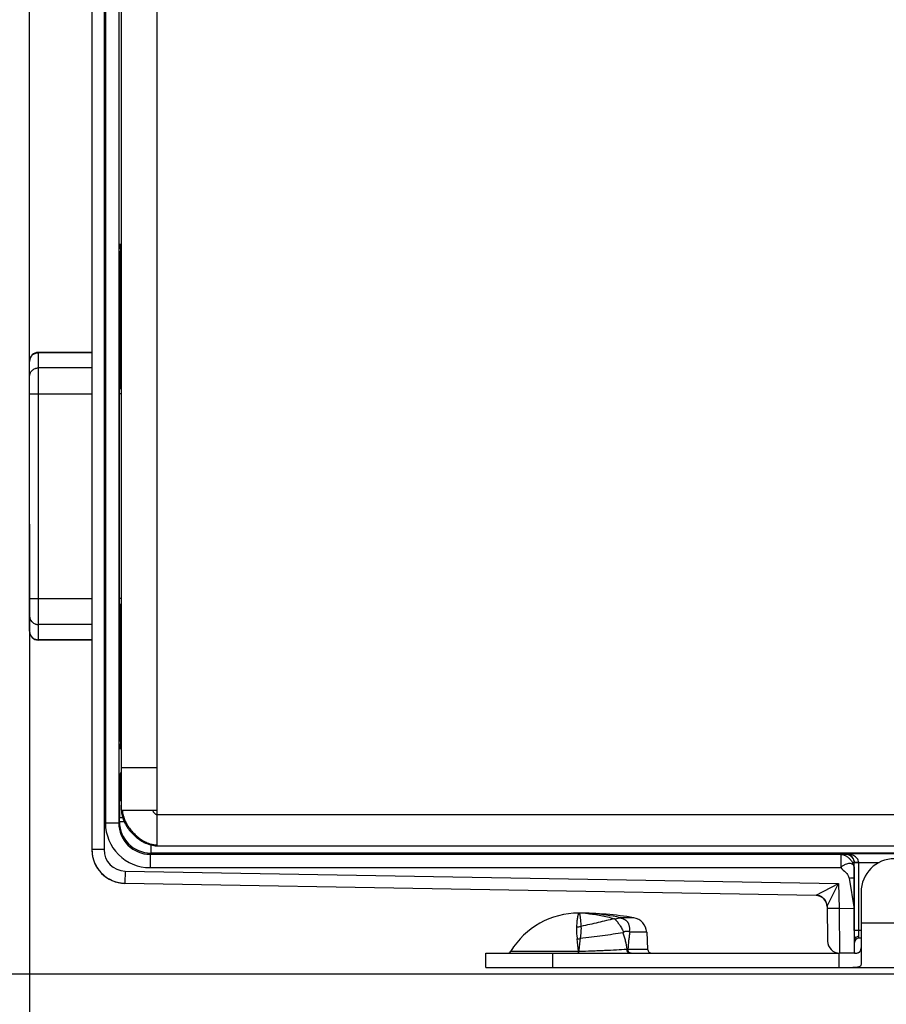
# Model space of a CAD drawing. Header units: inches. Extents: x 0 to 22, y 0 to 17.
# Tile 5 of 37: x 6.4 to 8.3, y 5.9 to 8.1. Entities that reach past the tile are written whole.
import ezdxf

# ---------------------------------------------------------------- set-up
doc = ezdxf.new("R2010")
doc.units = ezdxf.units.IN
doc.header["$LTSCALE"] = 1.21
doc.header["$MEASUREMENT"] = 0
doc.layers.get('0').update_dxf_attribs({"linetype": 'CONTINUOUS'})
for name, color, linetype in [('02___PRT_ALL_AXES', 7, 'CONTINUOUS'), ('03___PRT_ALL_CURVES', 7, 'CONTINUOUS'), ('DIMENSIONS', 7, 'CONTINUOUS'), ('FEATURES', 7, 'CONTINUOUS')]:
    doc.layers.add(name, color=color, linetype=linetype)
doc.styles.get("Standard").update_dxf_attribs({"font": 'txt', "width": 0.8})
doc.dimstyles.new('DIMSTYLE_1', dxfattribs={"dimtxt": 0.125, "dimasz": 0.18, "dimexe": 0.125, "dimexo": 0.0625, "dimgap": 0.0625, "dimtad": 0, "dimtih": 1, "dimtoh": 1, "dimdec": 3, "dimzin": 4, "dimdsep": 46, "dimtxsty": 'STANDARD', "dimblk": '_FILLED', "dimblk1": '_FILLED', "dimblk2": '_FILLED', "dimcen": 0.09, "dimadec": 0, "dimazin": 0, "dimtp": 0.001, "dimtm": 0.001, "dimtfac": 1, "dimtdec": 3, "dimtofl": 0, "dimtmove": 0, "dimatfit": 3, "dimldrblk": '_FILLED', "dimfxl": 1, "dimtolj": 1, "dimtzin": 4, "dimarcsym": 0})

# ---------------------------------------------------------------- blocks, each defined once
blk = doc.blocks.new('_FILLED')
at = {"color": 0, "linetype": 'BYBLOCK'}
blk.add_solid([(0, 0), (-1, 0.174), (-1, -0.174)], dxfattribs=at)
blk = doc.blocks.new('*D0')
at = {"layer": 'DIMENSIONS', "color": 2, "linetype": 'CONTINUOUS'}
for p, q in [((6.3961, 7.3405), (6.3961, 10.3222)), ((9.319, 9.3987), (9.319, 10.3222)), ((6.3961, 10.1972), (7.0325, 10.1972)), ((9.319, 10.1972), (8.6825, 10.1972))]:
    blk.add_line(p, q, dxfattribs=at)
at = {"layer": 'DIMENSIONS', "color": 2, "linetype": 'CONTINUOUS', "xscale": 0.18, "yscale": 0.18, "zscale": 0.18, "rotation": 180}
blk.add_blockref('_FILLED', (6.3961, 10.1972), dxfattribs=at)
at = {"layer": 'DIMENSIONS', "color": 2, "linetype": 'CONTINUOUS', "xscale": 0.18, "yscale": 0.18, "zscale": 0.18}
blk.add_blockref('_FILLED', (9.319, 10.1972), dxfattribs=at)
at = {"layer": 'DIMENSIONS', "color": 2, "linetype": 'CONTINUOUS', "insert": (7.8575, 10.2597), "char_height": 0.125, "width": 1.525, "attachment_point": 2, "line_spacing_factor": 0.9}
blk.add_mtext('(2.923{\\Ftxt.shx;\\W1.000000;\\H0.125000; }[74.24])', dxfattribs=at)
blk = doc.blocks.new('*D1')
at = {"layer": 'DIMENSIONS', "color": 2, "linetype": 'CONTINUOUS'}
for p, q in [((9.3531, 6.2707), (9.3531, 5.1027)), ((9.3121, 6.0602), (9.3121, 5.1027)), ((9.3121, 5.2277), (8.8895, 5.2277)), ((9.3531, 5.2277), (9.7131, 5.2277))]:
    blk.add_line(p, q, dxfattribs=at)
at = {"layer": 'DIMENSIONS', "color": 2, "linetype": 'CONTINUOUS', "xscale": 0.18, "yscale": 0.18, "zscale": 0.18}
blk.add_blockref('_FILLED', (9.3121, 5.2277), dxfattribs=at)
at = {"layer": 'DIMENSIONS', "color": 2, "linetype": 'CONTINUOUS', "xscale": 0.18, "yscale": 0.18, "zscale": 0.18, "rotation": 180}
blk.add_blockref('_FILLED', (9.3531, 5.2277), dxfattribs=at)
at = {"layer": 'DIMENSIONS', "color": 2, "linetype": 'CONTINUOUS', "insert": (8.827, 5.2902), "char_height": 0.125, "width": 1.125, "attachment_point": 3, "line_spacing_factor": 0.9}
blk.add_mtext('.041{\\Ftxt.shx;\\W1.000000;\\H0.125000; }[1.04]', dxfattribs=at)
blk = doc.blocks.new('*D6')
at = {"layer": 'DIMENSIONS', "color": 2, "linetype": 'CONTINUOUS'}
for p, q in [((6.3336, 7.0487), (5.5211, 7.0487)), ((5.6461, 7.0487), (5.6461, 6.6382)), ((5.6461, 5.9777), (5.6461, 6.3882)), ((8.9541, 5.9777), (5.5211, 5.9777))]:
    blk.add_line(p, q, dxfattribs=at)
at = {"layer": 'DIMENSIONS', "color": 2, "linetype": 'CONTINUOUS', "xscale": 0.18, "yscale": 0.18, "zscale": 0.18}
for p, rotation in [((5.6461, 7.0487), 89.9997510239), ((5.6461, 5.9777), 270)]:
    blk.add_blockref('_FILLED', p, dxfattribs=dict(at, rotation=rotation))
at = {"layer": 'DIMENSIONS', "color": 2, "linetype": 'CONTINUOUS', "insert": (5.6461, 6.5757), "char_height": 0.125, "width": 1.225, "attachment_point": 2, "line_spacing_factor": 0.9}
blk.add_mtext('1.071{\\Ftxt.shx;\\W1.000000;\\H0.125000; }[27.2]', dxfattribs=at)
blk = doc.blocks.new('*D7')
at = {"layer": 'DIMENSIONS', "color": 2, "linetype": 'CONTINUOUS'}
for p, q in [((8.5025, 9.4467), (5.5211, 9.4467)), ((5.6461, 9.4467), (5.6461, 8.3727)), ((5.6461, 7.0487), (5.6461, 8.1227)), ((6.3336, 7.0487), (5.5211, 7.0487))]:
    blk.add_line(p, q, dxfattribs=at)
at = {"layer": 'DIMENSIONS', "color": 2, "linetype": 'CONTINUOUS', "xscale": 0.18, "yscale": 0.18, "zscale": 0.18}
for p, rotation in [((5.6461, 9.4467), 90), ((5.6461, 7.0487), 269.9999045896)]:
    blk.add_blockref('_FILLED', p, dxfattribs=dict(at, rotation=rotation))
at = {"layer": 'DIMENSIONS', "color": 2, "linetype": 'CONTINUOUS', "insert": (5.6461, 8.3102), "char_height": 0.125, "width": 1.325, "attachment_point": 2, "line_spacing_factor": 0.9}
blk.add_mtext('2.398{\\Ftxt.shx;\\W1.000000;\\H0.125000; }[60.91]', dxfattribs=at)
blk = doc.blocks.new('*D8')
at = {"layer": 'DIMENSIONS', "color": 2, "linetype": 'CONTINUOUS'}
for p, q in [((8.5025, 9.4467), (4.0211, 9.4466)), ((4.1461, 9.4466), (4.1461, 7.8371)), ((4.1461, 5.9776), (4.1461, 7.5871)), ((8.5025, 5.9777), (4.0211, 5.9776))]:
    blk.add_line(p, q, dxfattribs=at)
at = {"layer": 'DIMENSIONS', "color": 2, "linetype": 'CONTINUOUS', "xscale": 0.18, "yscale": 0.18, "zscale": 0.18}
for p, rotation in [((4.1461, 9.4466), 90.0000921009), ((4.1461, 5.9776), 270)]:
    blk.add_blockref('_FILLED', p, dxfattribs=dict(at, rotation=rotation))
at = {"layer": 'DIMENSIONS', "color": 2, "linetype": 'CONTINUOUS', "insert": (4.1461, 7.7746), "char_height": 0.125, "width": 1.525, "attachment_point": 2, "line_spacing_factor": 0.9}
blk.add_mtext('(3.469{\\Ftxt.shx;\\W1.000000;\\H0.125000; }[88.11])', dxfattribs=at)
blk = doc.blocks.new('*D21')
at = {"layer": 'DIMENSIONS', "color": 2, "linetype": 'CONTINUOUS'}
for p, q in [((6.3961, 6.9862), (6.3961, 3.6027)), ((10.0716, 6.4416), (10.0716, 3.6027)), ((6.3961, 3.7277), (7.4088, 3.7277)), ((10.0716, 3.7277), (9.0588, 3.7277))]:
    blk.add_line(p, q, dxfattribs=at)
at = {"layer": 'DIMENSIONS', "color": 2, "linetype": 'CONTINUOUS', "xscale": 0.18, "yscale": 0.18, "zscale": 0.18, "rotation": 180}
blk.add_blockref('_FILLED', (6.3961, 3.7277), dxfattribs=at)
at = {"layer": 'DIMENSIONS', "color": 2, "linetype": 'CONTINUOUS', "xscale": 0.18, "yscale": 0.18, "zscale": 0.18}
blk.add_blockref('_FILLED', (10.0716, 3.7277), dxfattribs=at)
at = {"layer": 'DIMENSIONS', "color": 2, "linetype": 'CONTINUOUS', "insert": (8.2338, 3.7902), "char_height": 0.125, "width": 1.525, "attachment_point": 2, "line_spacing_factor": 0.9}
blk.add_mtext('(3.676{\\Ftxt.shx;\\W1.000000;\\H0.125000; }[93.36])', dxfattribs=at)

msp = doc.modelspace()

# ---------------------------------------------------------------- linework, layer by layer
at = {"color": 7, "linetype": 'CONTINUOUS'}
for p, q in [((6.5361, 9.1674), (6.5361, 6.2569)), ((6.5631, 9.1674), (6.5631, 6.2569)), ((6.5663, 9.1077), (6.5663, 6.3166)), ((6.5963, 9.1077), (6.5963, 6.3166)), ((6.6021, 7.5963), (6.5997, 7.5983)), ((6.5996, 7.441), (6.5996, 7.4968)), ((6.6021, 7.484), (6.5996, 7.4819)), ((6.6006, 7.4828), (6.6006, 7.4661)), ((6.6006, 7.4661), (6.5996, 7.4661)), ((6.6008, 7.4531), (6.5996, 7.4531)), ((6.6008, 7.4531), (6.6008, 7.4532)), ((6.5992, 7.4215), (6.5995, 7.4281)), ((6.4161, 6.7263), (6.4161, 7.371)), ((6.5361, 7.3702), (6.4161, 7.3702)), ((6.6021, 7.3702), (6.5984, 7.3702)), ((6.3961, 6.7463), (6.3961, 7.351)), ((6.5361, 7.3361), (6.4161, 7.3361)), ((6.6021, 7.3361), (6.5983, 7.3361)), ((6.5982, 6.8078), (6.5982, 7.2886)), ((6.3961, 7.278), (6.5361, 7.278)), ((6.6021, 7.278), (6.5982, 7.278)), ((6.3961, 6.8193), (6.5361, 6.8193)), ((6.6021, 6.8193), (6.5982, 6.8193)), ((6.5361, 6.7612), (6.4161, 6.7612)), ((6.6021, 6.7612), (6.5983, 6.7612)), ((6.5361, 6.7272), (6.4161, 6.7272)), ((6.6021, 6.7272), (6.5984, 6.7272)), ((6.5995, 6.6682), (6.5992, 6.6748)), ((6.5996, 6.5995), (6.5996, 6.6554)), ((6.5996, 6.6432), (6.6008, 6.6432)), ((6.6008, 6.6431), (6.6008, 6.6432)), ((6.5996, 6.6302), (6.6006, 6.6302)), ((6.6006, 6.6302), (6.6006, 6.6135)), ((6.6021, 6.6123), (6.5996, 6.6144)), ((6.6021, 6.5), (6.5997, 6.498)), ((6.5991, 6.4046), (6.5994, 6.426)), ((6.5994, 6.426), (6.6021, 6.4312)), ((6.5982, 6.3781), (6.5991, 6.3799)), ((6.5991, 6.386), (6.5991, 6.3799)), ((6.5991, 6.386), (6.6021, 6.386)), ((6.5991, 6.3799), (6.6021, 6.3799)), ((6.6056, 6.3457), (6.605, 6.3457)), ((6.6146, 6.3457), (6.614, 6.3457)), ((6.5963, 6.3166), (6.5663, 6.3166)), ((6.5963, 6.3166), (6.5977, 6.3194)), ((6.5977, 6.3194), (6.5977, 6.3281)), ((6.6053, 6.3281), (6.5977, 6.3281)), ((6.6088, 6.3194), (6.5977, 6.3194)), ((6.6677, 6.2678), (6.6677, 6.2494)), ((6.5631, 6.2569), (6.5361, 6.2569)), ((6.6663, 6.2466), (6.6677, 6.2494)), ((6.6663, 6.2466), (6.6663, 6.2166)), ((6.6663, 6.2466), (8.2145, 6.2466)), ((8.5505, 6.2494), (6.6677, 6.2494)), ((8.2145, 6.2466), (8.2247, 6.2469)), ((8.2145, 6.2466), (8.2145, 6.2166)), ((8.2247, 6.2469), (8.2252, 6.248)), ((8.2252, 6.248), (8.5649, 6.248)), ((8.2445, 6.2166), (8.2447, 6.2269)), ((8.2447, 6.2269), (8.245, 6.2274)), ((8.245, 6.2274), (8.2449, 6.229)), ((8.255, 6.228), (8.245, 6.2278)), ((8.255, 6.2274), (8.245, 6.2274)), ((8.245, 6.0757), (8.245, 6.2274)), ((8.255, 6.228), (8.3004, 6.228)), ((8.255, 6.0757), (8.255, 6.2274)), ((6.6102, 6.2089), (6.6098, 6.1819)), ((6.6102, 6.2089), (8.2099, 6.181)), ((6.6663, 6.2166), (8.2145, 6.2166)), ((8.2445, 6.2166), (8.2444, 6.1931)), ((6.6098, 6.1819), (8.1593, 6.1549)), ((8.1593, 6.1543), (6.6098, 6.1814)), ((8.1593, 6.1549), (8.2099, 6.181)), ((8.1838, 6.1303), (8.2099, 6.181)), ((8.2099, 6.181), (8.2109, 6.1253)), ((8.2331, 6.1931), (8.2443, 6.1247)), ((8.2444, 6.1931), (8.2443, 6.1247)), ((7.6273, 6.1147), (7.6271, 6.1147)), ((7.6271, 6.1147), (7.6273, 6.1147)), ((7.6271, 6.1147), (7.6273, 6.1147)), ((8.1838, 6.1303), (8.1852, 6.0518)), ((8.2109, 6.1253), (8.1839, 6.1248)), ((8.2443, 6.1247), (8.2109, 6.1253)), ((8.2109, 6.1253), (8.2117, 6.0252)), ((7.7074, 6.1023), (7.7062, 6.1022)), ((7.7074, 6.1023), (7.7201, 6.1043)), ((7.7504, 6.1044), (7.7201, 6.1044)), ((7.7201, 6.1043), (7.7201, 6.1044)), ((7.7276, 6.072), (7.7263, 6.0704)), ((7.7405, 6.0731), (7.7416, 6.0717)), ((7.7796, 6.0717), (7.7416, 6.0717)), ((8.2601, 6.0757), (8.245, 6.0757)), ((8.2551, 6.0625), (8.255, 6.0757)), ((8.2451, 6.0252), (8.2451, 6.0547)), ((8.2551, 6.0587), (8.2551, 6.0625)), ((8.2601, 6.0587), (8.2551, 6.0587)), ((7.4749, 6.0294), (7.6268, 6.0294)), ((7.6268, 6.0294), (7.6274, 6.0294)), ((7.6268, 6.0247), (7.6268, 6.0252)), ((7.6273, 6.0247), (7.6274, 6.0294)), ((7.7373, 6.0341), (7.7816, 6.0341)), ((8.2451, 6.0247), (8.2117, 6.0252))]:
    msp.add_line(p, q, dxfattribs=at)
at = {"color": 3, "linetype": 'CONTINUOUS'}
for p, q in [((6.6821, 6.2657), (6.6821, 9.1587)), ((6.6021, 6.3457), (6.6021, 9.0787)), ((6.6021, 6.4407), (6.6821, 6.4407)), ((6.6021, 6.3457), (6.6821, 6.3457)), ((6.6821, 6.3357), (8.6561, 6.3357)), ((6.6778, 6.2658), (6.6818, 6.2657)), ((6.6818, 6.2657), (8.5771, 6.2657))]:
    msp.add_line(p, q, dxfattribs=at)
msp.add_lwpolyline([(6.6588, 6.2706), (6.6654, 6.2682), (6.6778, 6.2658)], dxfattribs=at)
at = {"color": 7, "linetype": 'CONTINUOUS'}
for centre, radius, start, end in [((6.4161, 7.351), 0.02, 90, 180), ((6.4152, 7.3505), 0.0192, 178.2638, 179.9988), ((6.4152, 6.7468), 0.0192, 180.0012, 181.7361), ((6.4161, 6.7463), 0.02, 180, 270), ((10.837, 6.3862), 4.2379, 179.7509, 180.0024), ((11.6457, 6.3285), 5.048, 179.6778, 180.0049), ((6.6663, 6.3166), 0.1, 179.9957, 269.9973), ((6.6663, 6.3165), 0.07, 179.9866, 270.0005), ((6.6677, 6.3194), 0.07, 180.0022, 269.9958), ((6.6109, 6.2569), 0.0748, 180.008, 182.9613), ((6.6111, 6.2564), 0.075, 180, 269), ((6.6113, 6.2569), 0.0753, 182.9633, 193.5794), ((6.6111, 6.2569), 0.048, 179.9994, 268.9984), ((6.6111, 6.2569), 0.075, 193.6056, 201.2518), ((6.611, 6.2569), 0.0749, 201.2534, 206.8242), ((6.6113, 6.257), 0.0752, 206.8347, 215.8081), ((8.225, 6.2274), 0.03, 359.9991, 0.992), ((6.6109, 6.2568), 0.0748, 215.8145, 219.8095), ((6.6112, 6.257), 0.0752, 219.8195, 229.7812), ((6.6109, 6.2567), 0.0748, 229.7918, 232.3451), ((6.6112, 6.2571), 0.0752, 232.3566, 243.5295), ((6.6111, 6.2569), 0.075, 243.5485, 269), ((8.1588, 6.1299), 0.025, 47.977, 88.9945), ((8.1588, 6.1299), 0.025, 47.9594, 89.0009), ((8.1588, 6.1293), 0.025, 1.0022, 89.0001), ((7.6271, 5.6875), 0.4271, 85.7985, 89.9642), ((7.627, 5.8637), 0.251, 85.3761, 89.9307), ((7.6264, 5.6811), 0.4336, 77.5215, 85.7732), ((7.622, 6.1436), 0.0595, 269.9943, 279.9029), ((10.1334, 6.073), 1.8884, 179.92, 180.5542), ((7.6174, 6.1307), 0.0741, 275.0398, 280.0358), ((7.2398, 6.0031), 0.3878, 3.8885, 7.9613), ((8.2122, 6.0522), 0.027, 181, 269), ((8.2551, 6.0487), 0.01, 90, 180), ((7.4664, 6.0347), 0.01, 270, 328.5015), ((6.4374, 6.0302), 1.1894, 359.7612, 359.9636), ((7.7138, 6.7903), 0.7566, 271.622, 271.7818), ((7.7916, 6.0347), 0.01, 183, 270)]:
    msp.add_arc(centre, radius, start, end, dxfattribs=at)
at = {"color": 3, "linetype": 'CONTINUOUS'}
for centre, radius, start, end in [((6.6523, 6.3457), 0.0502, 180.001, 180.9035), ((6.6529, 6.3457), 0.0509, 180.9033, 181.6671), ((6.651, 6.3471), 0.0469, 181.7665, 182.5709), ((6.6519, 6.3471), 0.0478, 182.5717, 183.6102), ((6.6811, 6.3106), 0.0428, 269.8503, 270.7809), ((6.6811, 6.3101), 0.0423, 270.7817, 271.3202)]:
    msp.add_arc(centre, radius, start, end, dxfattribs=at)
at = {"color": 7, "linetype": 'CONTINUOUS'}
for centre, major_axis, ratio, start_param, end_param in [((6.6001, 7.5402), (0, 0.074), 0.008727, -0.670764, 2.196724), ((6.6008, 7.4661), (0, 0.013), 0.008727, -4.712389, -3.141593), ((6.5995, 7.441), (0, 0.013), 0.008727, -2.96706, -1.570796), ((6.6009, 7.3187), (0, 0.135), 0.008727, -1.171516, 0), ((6.5994, 7.2886), (0, 0.135), 0.008727, 0.174533, 1.570796), ((6.5994, 6.8078), (0, 0.135), 0.008727, -4.712389, -3.316126), ((6.5995, 6.6554), (0, 0.013), 0.008727, -1.570796, -0.174533), ((6.6008, 6.6302), (0, 0.013), 0.008727, 0, 1.570796), ((6.6001, 6.5562), (0, 0.074), 0.008727, 0.944869, 3.812357), ((8.2452, 6.1247), (0, 0.1), 0.008726, 1.570644, 3.041273)]:
    msp.add_ellipse(centre, major_axis=major_axis, ratio=ratio, start_param=start_param, end_param=end_param, dxfattribs=at)
for points, knots in [([(6.3961, 7.351), (6.3961, 7.3523), (6.3964, 7.3542), (6.397, 7.3566), (6.398, 7.359), (6.3995, 7.3618), (6.4021, 7.3647), (6.4051, 7.3671), (6.4079, 7.3685), (6.4104, 7.3694), (6.4129, 7.37), (6.4148, 7.3702), (6.4161, 7.3702)], [0, 0, 0, 0, 0.123996, 0.186206, 0.248421, 0.372835, 0.497616, 0.622752, 0.74822, 0.811182, 0.874233, 1, 1, 1, 1]), ([(6.3961, 7.3164), (6.3961, 7.3177), (6.3963, 7.3196), (6.3969, 7.3222), (6.3978, 7.3246), (6.3993, 7.3274), (6.4018, 7.3304), (6.4049, 7.3329), (6.4078, 7.3344), (6.4103, 7.3353), (6.4128, 7.3359), (6.4148, 7.3361), (6.4161, 7.3361)], [0, 0, 0, 0, 0.123922, 0.18614, 0.248369, 0.372782, 0.497552, 0.622694, 0.748169, 0.811139, 0.874203, 1, 1, 1, 1]), ([(6.3961, 6.7809), (6.3961, 6.7796), (6.3963, 6.7777), (6.3969, 6.7752), (6.3978, 6.7727), (6.3993, 6.7699), (6.4018, 6.7669), (6.4049, 6.7644), (6.4078, 6.7629), (6.4103, 6.762), (6.4128, 6.7614), (6.4148, 6.7612), (6.4161, 6.7612)], [0, 0, 0, 0, 0.123922, 0.18614, 0.248369, 0.372782, 0.497552, 0.622694, 0.748169, 0.811139, 0.874203, 1, 1, 1, 1]), ([(6.3961, 6.7463), (6.3961, 6.745), (6.3964, 6.7431), (6.397, 6.7407), (6.398, 6.7383), (6.3995, 6.7355), (6.4021, 6.7326), (6.4051, 6.7302), (6.4079, 6.7288), (6.4104, 6.7279), (6.4129, 6.7273), (6.4148, 6.7272), (6.4161, 6.7272)], [0, 0, 0, 0, 0.123996, 0.186206, 0.248421, 0.372835, 0.497616, 0.622752, 0.74822, 0.811182, 0.874233, 1, 1, 1, 1]), ([(6.5978, 6.3569), (6.5978, 6.3598), (6.5979, 6.3639), (6.5979, 6.369), (6.598, 6.3721), (6.598, 6.3745), (6.598, 6.3763), (6.5981, 6.3774), (6.5981, 6.3779), (6.5982, 6.3781)], [0, 0, 0, 0, 0.411508, 0.582016, 0.72576, 0.840796, 0.925516, 0.978808, 1, 1, 1, 1]), ([(8.2145, 6.2466), (8.2161, 6.2465), (8.2196, 6.2459), (8.2248, 6.2439), (8.2299, 6.2406), (8.2347, 6.2366), (8.2387, 6.2318), (8.242, 6.2268), (8.2437, 6.2222), (8.2444, 6.2188), (8.2445, 6.2172), (8.2445, 6.2166)], [0, 0, 0, 0, 0.1053, 0.230674, 0.36234, 0.501276, 0.64022, 0.770815, 0.896305, 0.954796, 1, 1, 1, 1]), ([(8.2247, 6.2469), (8.2273, 6.2469), (8.2326, 6.2459), (8.2392, 6.2414), (8.2436, 6.2348), (8.2447, 6.2295), (8.2447, 6.2269)], [0, 0, 0, 0, 0.250084, 0.500171, 0.750077, 1, 1, 1, 1]), ([(8.2449, 6.229), (8.2447, 6.2322), (8.2428, 6.2379), (8.2374, 6.2439), (8.2314, 6.2471), (8.2272, 6.2479), (8.2252, 6.248)], [0, 0, 0, 0, 0.324542, 0.579903, 0.797862, 1, 1, 1, 1]), ([(8.255, 6.228), (8.2549, 6.2298), (8.2541, 6.2334), (8.2512, 6.2378), (8.2474, 6.2412), (8.242, 6.2446), (8.2345, 6.2472), (8.2283, 6.2479), (8.2252, 6.248)], [0, 0, 0, 0, 0.139659, 0.273271, 0.400932, 0.524533, 0.764338, 1, 1, 1, 1]), ([(8.2445, 6.2166), (8.2445, 6.2179), (8.2441, 6.2205), (8.242, 6.2238), (8.2386, 6.2258), (8.2343, 6.2264), (8.2295, 6.2256), (8.2254, 6.224), (8.222, 6.2222), (8.2183, 6.2202), (8.2157, 6.2183), (8.2145, 6.2166)], [0, 0, 0, 0, 0.105689, 0.201398, 0.297978, 0.40693, 0.533793, 0.676569, 0.75429, 0.836208, 1, 1, 1, 1]), ([(8.2145, 6.2166), (8.2182, 6.2129), (8.2243, 6.2082), (8.2308, 6.2003), (8.2327, 6.1955), (8.2331, 6.1931)], [0, 0, 0, 0, 0.509508, 0.757073, 1, 1, 1, 1]), ([(8.2331, 6.1931), (8.2345, 6.1933), (8.2371, 6.1937), (8.2407, 6.1939), (8.2428, 6.1939), (8.2444, 6.1935), (8.2444, 6.1931)], [0, 0, 0, 0, 0.375004, 0.693333, 0.908456, 1, 1, 1, 1]), ([(7.6271, 6.1147), (7.627, 6.1147), (7.627, 6.1146), (7.6269, 6.1146), (7.6269, 6.1145), (7.6268, 6.1144), (7.6267, 6.1141), (7.6265, 6.1139), (7.6264, 6.1135), (7.6263, 6.1131), (7.6261, 6.1125), (7.6258, 6.1115), (7.6255, 6.1102), (7.6252, 6.1086), (7.6248, 6.1068), (7.6244, 6.1047), (7.6239, 6.1015), (7.6233, 6.0969), (7.6226, 6.0908), (7.6222, 6.0864), (7.622, 6.0841)], [0, 0, 0, 0, 0.002842, 0.004747, 0.007053, 0.012976, 0.020745, 0.03041, 0.041994, 0.055508, 0.070957, 0.107661, 0.152059, 0.204085, 0.263666, 0.330724, 0.405157, 0.575723, 0.774442, 1, 1, 1, 1]), ([(7.6271, 6.1147), (7.6272, 6.1147), (7.6273, 6.1146), (7.6277, 6.1145), (7.6281, 6.1143), (7.6284, 6.1139), (7.6287, 6.1134), (7.6289, 6.1131), (7.629, 6.1128)], [0, 0, 0, 0, 0.098528, 0.197368, 0.412579, 0.536806, 0.675137, 1, 1, 1, 1]), ([(7.629, 6.1128), (7.6291, 6.1125), (7.6293, 6.112), (7.6295, 6.111), (7.6298, 6.11), (7.6301, 6.1084), (7.6305, 6.106), (7.6308, 6.1027), (7.6312, 6.099), (7.6315, 6.0947), (7.6319, 6.09), (7.6321, 6.0867), (7.6323, 6.0849)], [0, 0, 0, 0, 0.029401, 0.063057, 0.101083, 0.143549, 0.241941, 0.358347, 0.492654, 0.644656, 0.813949, 1, 1, 1, 1]), ([(7.6473, 6.1138), (7.6572, 6.113), (7.6771, 6.1103), (7.6965, 6.1053), (7.7062, 6.1022)], [0, 0, 0, 0, 0.49595, 1, 1, 1, 1]), ([(7.7062, 6.1022), (7.7005, 6.1007), (7.6888, 6.0978), (7.6707, 6.0935), (7.6517, 6.0892), (7.6388, 6.0864), (7.6323, 6.0849)], [0, 0, 0, 0, 0.231262, 0.477986, 0.735848, 1, 1, 1, 1]), ([(7.7074, 6.1023), (7.7078, 6.102), (7.7085, 6.1013), (7.7096, 6.1002), (7.7108, 6.0989), (7.712, 6.0975), (7.7133, 6.0959), (7.7146, 6.0942), (7.7159, 6.0924), (7.7172, 6.0905), (7.7186, 6.0885), (7.7205, 6.0856), (7.7229, 6.0819), (7.7255, 6.0771), (7.727, 6.0738), (7.7276, 6.072)], [0, 0, 0, 0, 0.039285, 0.082686, 0.130083, 0.181349, 0.236293, 0.294577, 0.3559, 0.420118, 0.487046, 0.556315, 0.700293, 0.849087, 1, 1, 1, 1]), ([(7.7201, 6.1043), (7.7209, 6.1041), (7.7227, 6.1037), (7.7248, 6.103), (7.7264, 6.1024), (7.7277, 6.1018), (7.7289, 6.1012), (7.73, 6.1005), (7.7312, 6.0998), (7.7323, 6.0991), (7.7333, 6.0983), (7.7343, 6.0974), (7.7351, 6.0964), (7.7359, 6.0955), (7.7367, 6.0945), (7.7374, 6.0934), (7.738, 6.0923), (7.7388, 6.0908), (7.7396, 6.0888), (7.7402, 6.0864), (7.7407, 6.0838), (7.7409, 6.0812), (7.741, 6.0785), (7.7408, 6.0758), (7.7406, 6.074), (7.7405, 6.0731)], [0, 0, 0, 0, 0.06325, 0.127021, 0.159023, 0.191143, 0.223254, 0.255142, 0.286998, 0.319066, 0.350608, 0.38112, 0.411242, 0.441384, 0.471513, 0.50159, 0.531629, 0.561651, 0.621742, 0.682171, 0.743364, 0.805693, 0.869229, 0.933959, 1, 1, 1, 1]), ([(7.622, 6.0841), (7.6219, 6.0831), (7.6219, 6.081), (7.6219, 6.0779), (7.622, 6.0747), (7.6223, 6.0701), (7.6229, 6.0642), (7.6236, 6.0593), (7.6239, 6.0568)], [0, 0, 0, 0, 0.109796, 0.223971, 0.34258, 0.465599, 0.724548, 1, 1, 1, 1]), ([(7.6323, 6.0849), (7.6323, 6.084), (7.6324, 6.082), (7.6324, 6.0789), (7.6322, 6.0757), (7.6319, 6.0711), (7.6313, 6.0651), (7.6307, 6.0602), (7.6303, 6.0577)], [0, 0, 0, 0, 0.105865, 0.21817, 0.336422, 0.460131, 0.721976, 1, 1, 1, 1]), ([(7.7263, 6.0704), (7.719, 6.0693), (7.7039, 6.0671), (7.6804, 6.064), (7.6557, 6.0608), (7.6389, 6.0587), (7.6303, 6.0577)], [0, 0, 0, 0, 0.227444, 0.473727, 0.733305, 1, 1, 1, 1]), ([(7.7263, 6.0704), (7.7273, 6.0675), (7.7293, 6.0615), (7.7324, 6.0494), (7.7342, 6.0402), (7.7352, 6.0341)], [0, 0, 0, 0, 0.25017, 0.500185, 1, 1, 1, 1]), ([(7.7276, 6.072), (7.7277, 6.0722), (7.728, 6.0724), (7.7283, 6.0727), (7.7287, 6.0729), (7.7293, 6.0733), (7.73, 6.0736), (7.7311, 6.074), (7.7325, 6.0744), (7.7342, 6.0746), (7.7356, 6.0746), (7.7368, 6.0746), (7.7376, 6.0745), (7.7384, 6.0743), (7.7394, 6.0739), (7.7401, 6.0735), (7.7405, 6.0731)], [0, 0, 0, 0, 0.03495, 0.069485, 0.103678, 0.137428, 0.20391, 0.269427, 0.39775, 0.522524, 0.643872, 0.703389, 0.762257, 0.820625, 0.878925, 1, 1, 1, 1]), ([(7.7416, 6.0717), (7.7411, 6.0687), (7.7402, 6.0624), (7.7387, 6.0499), (7.7378, 6.0405), (7.7373, 6.0341)], [0, 0, 0, 0, 0.247928, 0.497558, 1, 1, 1, 1]), ([(7.6303, 6.0577), (7.6297, 6.0531), (7.6286, 6.0437), (7.6278, 6.0343), (7.6274, 6.0294)], [0, 0, 0, 0, 0.485175, 1, 1, 1, 1]), ([(8.2551, 6.0624), (8.2538, 6.0625), (8.2513, 6.0621), (8.2479, 6.0604), (8.2456, 6.0579), (8.2451, 6.0557), (8.2451, 6.0547)], [0, 0, 0, 0, 0.277216, 0.539647, 0.778843, 1, 1, 1, 1]), ([(7.6274, 6.0294), (7.6372, 6.0297), (7.6518, 6.0301), (7.6711, 6.0308), (7.6894, 6.0316), (7.7107, 6.0327), (7.7274, 6.0336), (7.7352, 6.0341)], [0, 0, 0, 0, 0.272723, 0.406137, 0.536078, 0.78119, 1, 1, 1, 1]), ([(7.7419, 6.0247), (7.7415, 6.0247), (7.7406, 6.0248), (7.7394, 6.0253), (7.7383, 6.0262), (7.7373, 6.0274), (7.7364, 6.0288), (7.7358, 6.0304), (7.7354, 6.0322), (7.7353, 6.0334), (7.7352, 6.0341)], [0, 0, 0, 0, 0.100605, 0.205668, 0.317878, 0.438869, 0.568974, 0.707308, 0.852071, 1, 1, 1, 1]), ([(7.7418, 6.0254), (7.7412, 6.0257), (7.7403, 6.0265), (7.7393, 6.0277), (7.7384, 6.0292), (7.7378, 6.0309), (7.7374, 6.0327), (7.7374, 6.0337), (7.7373, 6.0341)], [0, 0, 0, 0, 0.220186, 0.338775, 0.462917, 0.725342, 0.86203, 1, 1, 1, 1]), ([(7.7445, 6.0247), (7.744, 6.0247), (7.7431, 6.0248), (7.7422, 6.0251), (7.7418, 6.0254)], [0, 0, 0, 0, 0.491068, 1, 1, 1, 1])]:
    msp.add_open_spline(points, degree=3, knots=knots, dxfattribs=at)
for points in [[(6.6019, 6.4165), (6.6003, 6.4194), (6.5994, 6.4227), (6.5994, 6.426)], [(6.6019, 6.365), (6.5995, 6.3689), (6.5982, 6.3735), (6.5982, 6.3781)], [(6.5991, 6.3799), (6.5991, 6.3761), (6.6, 6.3721), (6.6018, 6.3687)], [(8.182, 6.1391), (8.1806, 6.1427), (8.1784, 6.1459), (8.1756, 6.1484)], [(8.1838, 6.1303), (8.1838, 6.1333), (8.1832, 6.1364), (8.182, 6.1391)]]:
    msp.add_open_spline(points, degree=3, dxfattribs=at)
at = {"color": 3, "linetype": 'CONTINUOUS'}
for points, knots in [([(6.6021, 6.3442), (6.6022, 6.3404), (6.6033, 6.3328), (6.607, 6.3217), (6.6125, 6.3109), (6.6196, 6.3006), (6.628, 6.2912), (6.6375, 6.2828), (6.6477, 6.2758), (6.6551, 6.2721), (6.6588, 6.2706)], [0, 0, 0, 0, 0.115276, 0.235203, 0.359738, 0.487813, 0.617769, 0.747684, 0.875641, 1, 1, 1, 1]), ([(6.6042, 6.3441), (6.6044, 6.3408), (6.6055, 6.3341), (6.6089, 6.3243), (6.6137, 6.3145), (6.6198, 6.3051), (6.6271, 6.2963), (6.6352, 6.2882), (6.644, 6.2812), (6.6504, 6.2772), (6.6536, 6.2755)], [0, 0, 0, 0, 0.112413, 0.230953, 0.355053, 0.483339, 0.613985, 0.744964, 0.874247, 1, 1, 1, 1]), ([(6.6716, 6.3457), (6.6718, 6.345), (6.6724, 6.3436), (6.6731, 6.3423), (6.6736, 6.3417)], [0, 0, 0, 0, 0.475778, 1, 1, 1, 1]), ([(6.6736, 6.3417), (6.6741, 6.3409), (6.6753, 6.3394), (6.677, 6.3377), (6.6785, 6.3367), (6.6797, 6.3361), (6.6809, 6.3357), (6.6817, 6.3357), (6.6821, 6.3357)], [0, 0, 0, 0, 0.266482, 0.528594, 0.653861, 0.773868, 0.888745, 1, 1, 1, 1]), ([(6.6536, 6.2755), (6.6548, 6.2748), (6.6598, 6.2723), (6.665, 6.2704), (6.669, 6.2694)], [0, 0, 0, 0, 0.257068, 1, 1, 1, 1]), ([(6.669, 6.2694), (6.67, 6.2691), (6.6739, 6.2682), (6.678, 6.2678), (6.681, 6.2678)], [0, 0, 0, 0, 0.255264, 1, 1, 1, 1])]:
    msp.add_open_spline(points, degree=3, knots=knots, dxfattribs=at)
at = {"layer": '02___PRT_ALL_AXES', "color": 7, "linetype": 'CONTINUOUS'}
for p, q in [((6.5361, 7.371), (6.4161, 7.371)), ((6.6021, 7.371), (6.5984, 7.371)), ((6.5361, 6.7263), (6.4161, 6.7263)), ((6.6021, 6.7263), (6.5984, 6.7263)), ((8.2601, 6.0927), (8.3518, 6.0927)), ((7.7796, 6.0717), (7.7816, 6.0341))]:
    msp.add_line(p, q, dxfattribs=at)
for centre, radius, start, end in [((7.6271, 5.9362), 0.1785, 90, 148.5015), ((7.6271, 5.3647), 0.75, 80.5349, 90), ((7.7446, 6.0699), 0.035, 3, 80.5349)]:
    msp.add_arc(centre, radius, start, end, dxfattribs=at)
at = {"layer": '03___PRT_ALL_CURVES', "color": 40, "linetype": 'CONTINUOUS'}
for p in [(6.6021, 6.3457), (6.6821, 6.2657)]:
    msp.add_line(p, (6.6821, 6.3457), dxfattribs=at)
at = {"layer": 'FEATURES', "color": 7, "linetype": 'CONTINUOUS'}
for p, q in [((8.2601, 6.1617), (8.2601, 6.0004)), ((7.4191, 6.0247), (8.2117, 6.0247)), ((7.4191, 5.9927), (7.4191, 6.0247)), ((7.5691, 5.9927), (7.5691, 6.0247)), ((8.2101, 6.0247), (8.2101, 5.9927)), ((7.4191, 5.9927), (8.5456, 5.9927))]:
    msp.add_line(p, q, dxfattribs=at)
for centre, radius, start, end in [((8.3351, 6.1617), 0.075, 90, 180), ((8.2427, 6.0811), 0.0565, 272.4074, 273.4399)]:
    msp.add_arc(centre, radius, start, end, dxfattribs=at)
for points, knots in [([(8.2461, 6.0248), (8.2472, 6.0248), (8.2493, 6.025), (8.2518, 6.0255), (8.2536, 6.0261), (8.2548, 6.0266), (8.2558, 6.0272), (8.2568, 6.0279), (8.2576, 6.0286), (8.2583, 6.0295), (8.2589, 6.0305), (8.2595, 6.0319), (8.26, 6.034), (8.2601, 6.0357), (8.2601, 6.0367)], [0, 0, 0, 0, 0.159248, 0.300725, 0.365158, 0.425814, 0.483258, 0.538239, 0.591674, 0.644581, 0.69799, 0.752854, 0.86985, 1, 1, 1, 1]), ([(8.2601, 6.0004), (8.2601, 5.9997), (8.2599, 5.9987), (8.2595, 5.9975), (8.259, 5.9966), (8.2583, 5.9959), (8.2575, 5.9952), (8.2565, 5.9947), (8.2554, 5.9942), (8.2542, 5.9938), (8.2528, 5.9934), (8.2513, 5.9932), (8.2496, 5.993), (8.2479, 5.9928), (8.2453, 5.9927), (8.2433, 5.9927), (8.2419, 5.9927)], [0, 0, 0, 0, 0.092746, 0.136403, 0.179736, 0.224089, 0.270754, 0.320843, 0.375217, 0.43449, 0.499045, 0.569085, 0.644658, 0.725709, 0.812102, 1, 1, 1, 1])]:
    msp.add_open_spline(points, degree=3, knots=knots, dxfattribs=at)

# ---------------------------------------------------------------- dimensions: what is measured, and where the dimension line sits
at = {"layer": 'DIMENSIONS', "color": 2, "linetype": 'CONTINUOUS'}
for base, p1, p2, picture, middle in [((9.319, 10.1972), (6.3961, 7.278), (9.319, 9.3362), '*D0', (7.8575, 10.1972)), ((10.07157, 3.727652), (6.396067, 7.048652), (10.07157, 6.5041), '*D21', (8.233818, 3.727652))]:
    dim = msp.add_linear_dim(base=base, p1=p1, p2=p2, text='(<>)', dimstyle='DIMSTYLE_1', dxfattribs=at)
    dim.commit()
    dim.dimension.update_dxf_attribs({"geometry": picture, "text_midpoint": middle, "dimtype": 160})
dim = msp.add_linear_dim(base=(4.1461, 9.4466), p1=(8.565, 5.9777), p2=(8.565, 9.4467), angle=90, text='(<>)', dimstyle='DIMSTYLE_1', dxfattribs=at)
dim.commit()
dim.dimension.update_dxf_attribs({"geometry": '*D8', "text_midpoint": (4.1461, 7.7121), "dimtype": 160})
for base, p1, p2, angle, picture, middle in [((5.6461, 7.0487), (8.565, 9.4467), (6.3961, 7.0487), 270, '*D7', (5.6461, 8.2477)), ((5.6461, 7.0487), (9.0166, 5.9777), (6.3961, 7.0487), 89.9999, '*D6', (5.6461, 6.5132)), ((9.3121, 5.2277), (9.3531, 6.3332), (9.3121, 6.1227), 180, '*D1', (8.2645, 5.2277))]:
    dim = msp.add_linear_dim(base=base, p1=p1, p2=p2, angle=angle, dimstyle='DIMSTYLE_1', dxfattribs=at)
    dim.commit()
    dim.dimension.update_dxf_attribs({"geometry": picture, "text_midpoint": middle, "dimtype": 160})

doc.saveas('drawing.dxf')
